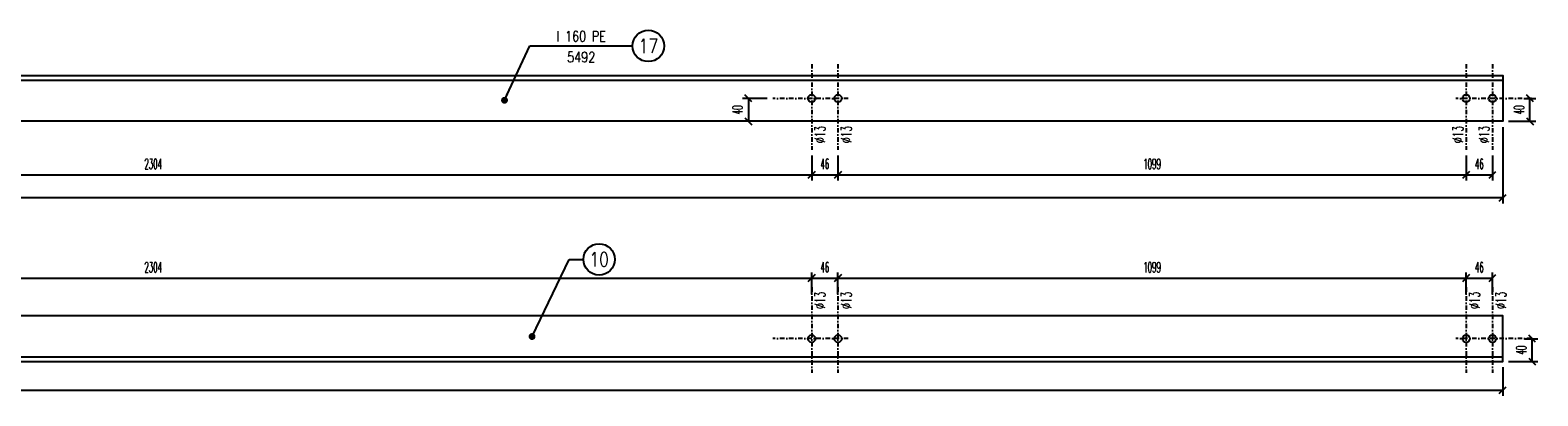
# Model space of a CAD drawing. Header units: millimetres. Extents: x -228255 to 14536, y -140109 to 119945.
# Tile 21 of 123: x -190839 to -188202, y 47061 to 47700. Entities that reach past the tile are written whole.
import ezdxf
from ezdxf.enums import TextEntityAlignment as Align

# ---------------------------------------------------------------- set-up
doc = ezdxf.new("R2010")
doc.units = ezdxf.units.MM
doc.header["$LTSCALE"] = 2.5
doc.linetypes.add('DASHDOT2', pattern=[12.7, 6.35, -3.175, 0, -3.175])
for name, color, linetype in [('Opisy_stal', 7, 'Continuous'), ('Osie_laczniki', 157, 'DASHDOT2'), ('stal', 4, 'Continuous'), ('Tekst', 31, 'Continuous'), ('Wymiary', 86, 'Continuous')]:
    doc.layers.add(name, color=color, linetype=linetype)
doc.styles.get("Standard").update_dxf_attribs({"font": 'romans.shx', "width": 0.65})
doc.styles.add('style3', font='romans.shx', dxfattribs={"width": 0.5})
doc.dimstyles.new('Skala_10', dxfattribs={"dimtxt": 18, "dimasz": 12, "dimexe": 10, "dimexo": 10, "dimgap": 10, "dimtad": 1, "dimdec": 0, "dimdsep": 46, "dimtxsty": 'style3', "dimblk": 'OBLIQUE', "dimcen": 0, "dimdle": 1, "dimclrd": 256, "dimclre": 256, "dimclrt": 31, "dimadec": 1, "dimazin": 0, "dimtfac": 1, "dimtdec": 0, "dimtix": 1, "dimtmove": 2, "dimatfit": 0, "dimldrblk": 'DOT', "dimfxl": 1, "dimtolj": 1, "dimtzin": 0, "dimlwd": -1, "dimlwe": -1, "dimarcsym": 0})
doc.dimstyles.new('Skala_10$7', dxfattribs={"dimscale": 0, "dimtxt": 18, "dimasz": 12, "dimexe": 10, "dimexo": 15, "dimgap": 5, "dimtad": 1, "dimdec": 0, "dimrnd": 0.5, "dimzin": 9, "dimdsep": 46, "dimtxsty": 'Standard', "dimblk1": 'OBLIQUE', "dimblk2": 'OBLIQUE', "dimsah": 1, "dimcen": 10, "dimdle": 10, "dimclrt": 31, "dimadec": 0, "dimazin": 0, "dimtfac": 1, "dimtdec": 0, "dimtmove": 2, "dimatfit": 3, "dimldrblk": 'DOT', "dimfxl": 1, "dimtolj": 1, "dimtzin": 9, "dimarcsym": 0})

# ---------------------------------------------------------------- blocks, each defined once
blk = doc.blocks.new('_Oblique')
at = {"color": 0, "linetype": 'ByBlock', "lineweight": -2}
blk.add_line((-0.5, -0.5), (0.5, 0.5), dxfattribs=at)
blk = doc.blocks.new('*D1461')
at = {"layer": 'Defpoints', "color": 0, "ltscale": 0.5, "transparency": 16777216}
for p in [(-191776, 47491.2), (-189472, 47491.2), (-189472, 47447.6)]:
    blk.add_point(p, dxfattribs=at)
at = {"layer": 'Wymiary', "ltscale": 0.5, "transparency": 16777216}
for p, q in [((-191776, 47481.2), (-191776, 47437.6)), ((-189472, 47481.2), (-189472, 47437.6)), ((-191777, 47447.6), (-189471, 47447.6))]:
    blk.add_line(p, q, dxfattribs=at)
at = {"layer": 'Wymiary', "ltscale": 0.5, "transparency": 16777216, "xscale": 12, "yscale": 12, "zscale": 12, "rotation": 180}
blk.add_blockref('_Oblique', (-191776, 47447.6), dxfattribs=at)
at = {"layer": 'Wymiary', "ltscale": 0.5, "transparency": 16777216, "xscale": 12, "yscale": 12, "zscale": 12}
blk.add_blockref('_Oblique', (-189472, 47447.6), dxfattribs=at)
at = {"layer": 'Wymiary', "color": 31, "ltscale": 0.5, "transparency": 16777216, "insert": (-190624, 47466.6), "char_height": 18, "attachment_point": 5, "style": 'style3'}
blk.add_mtext('\\A1;2304', dxfattribs=at)
blk = doc.blocks.new('_Dot')
at = {"color": 0, "linetype": 'ByBlock', "lineweight": -2}
blk.add_line((-0.5, 0), (-1, 0), dxfattribs=at)
at = {"color": 0, "linetype": 'ByBlock', "const_width": 0.5}
blk.add_lwpolyline([(-0.25, 0, 1), (0.25, 0, 1)], format="xyb", close=True, dxfattribs=at)
blk = doc.blocks.new('*D1462')
at = {"layer": 'Defpoints', "color": 0, "ltscale": 0.5, "transparency": 16777216}
for p in [(-189472, 47491.2), (-189426, 47491.2), (-189426, 47447.6)]:
    blk.add_point(p, dxfattribs=at)
at = {"layer": 'Wymiary', "ltscale": 0.5, "transparency": 16777216}
for p, q in [((-189472, 47481.2), (-189472, 47437.6)), ((-189426, 47481.2), (-189426, 47437.6)), ((-189473, 47447.6), (-189425, 47447.6))]:
    blk.add_line(p, q, dxfattribs=at)
at = {"layer": 'Wymiary', "ltscale": 0.5, "transparency": 16777216, "xscale": 12, "yscale": 12, "zscale": 12, "rotation": 180}
blk.add_blockref('_Oblique', (-189472, 47447.6), dxfattribs=at)
at = {"layer": 'Wymiary', "ltscale": 0.5, "transparency": 16777216, "xscale": 12, "yscale": 12, "zscale": 12}
blk.add_blockref('_Oblique', (-189426, 47447.6), dxfattribs=at)
at = {"layer": 'Wymiary', "color": 31, "ltscale": 0.5, "transparency": 16777216, "insert": (-189449, 47466.6), "char_height": 18, "attachment_point": 5, "style": 'style3'}
blk.add_mtext('\\A1;46', dxfattribs=at)
blk = doc.blocks.new('*D1463')
at = {"layer": 'Defpoints', "color": 0, "ltscale": 0.5, "transparency": 16777216}
for p in [(-189426, 47491.2), (-188327, 47491.2), (-188327, 47447.6)]:
    blk.add_point(p, dxfattribs=at)
at = {"layer": 'Wymiary', "ltscale": 0.5, "transparency": 16777216}
for p, q in [((-189426, 47481.2), (-189426, 47437.6)), ((-188327, 47481.2), (-188327, 47437.6)), ((-189427, 47447.6), (-188326, 47447.6))]:
    blk.add_line(p, q, dxfattribs=at)
at = {"layer": 'Wymiary', "ltscale": 0.5, "transparency": 16777216, "xscale": 12, "yscale": 12, "zscale": 12, "rotation": 180}
blk.add_blockref('_Oblique', (-189426, 47447.6), dxfattribs=at)
at = {"layer": 'Wymiary', "ltscale": 0.5, "transparency": 16777216, "xscale": 12, "yscale": 12, "zscale": 12}
blk.add_blockref('_Oblique', (-188327, 47447.6), dxfattribs=at)
at = {"layer": 'Wymiary', "color": 31, "ltscale": 0.5, "transparency": 16777216, "insert": (-188876.5, 47466.6), "char_height": 18, "attachment_point": 5, "style": 'style3'}
blk.add_mtext('\\A1;1099', dxfattribs=at)
blk = doc.blocks.new('*D1464')
at = {"layer": 'Defpoints', "color": 0, "ltscale": 0.5, "transparency": 16777216}
for p in [(-188327, 47491.2), (-188281, 47491.2), (-188281, 47447.6)]:
    blk.add_point(p, dxfattribs=at)
at = {"layer": 'Wymiary', "ltscale": 0.5, "transparency": 16777216}
for p, q in [((-188327, 47481.2), (-188327, 47437.6)), ((-188281, 47481.2), (-188281, 47437.6)), ((-188328, 47447.6), (-188280, 47447.6))]:
    blk.add_line(p, q, dxfattribs=at)
at = {"layer": 'Wymiary', "ltscale": 0.5, "transparency": 16777216, "xscale": 12, "yscale": 12, "zscale": 12, "rotation": 180}
blk.add_blockref('_Oblique', (-188327, 47447.6), dxfattribs=at)
at = {"layer": 'Wymiary', "ltscale": 0.5, "transparency": 16777216, "xscale": 12, "yscale": 12, "zscale": 12}
blk.add_blockref('_Oblique', (-188281, 47447.6), dxfattribs=at)
at = {"layer": 'Wymiary', "color": 31, "ltscale": 0.5, "transparency": 16777216, "insert": (-188304, 47466.6), "char_height": 18, "attachment_point": 5, "style": 'style3'}
blk.add_mtext('\\A1;46', dxfattribs=at)
blk = doc.blocks.new('*D1465')
at = {"layer": 'Defpoints', "color": 0, "ltscale": 0.5, "transparency": 16777216}
for p in [(-193755, 47541.2), (-188263, 47541.2), (-193755, 47407.4)]:
    blk.add_point(p, dxfattribs=at)
at = {"layer": 'Wymiary', "ltscale": 0.5, "transparency": 16777216}
for p, q in [((-193755, 47531.2), (-193755, 47397.4)), ((-188263, 47531.2), (-188263, 47397.4)), ((-188262, 47407.4), (-193756, 47407.4))]:
    blk.add_line(p, q, dxfattribs=at)
at = {"layer": 'Wymiary', "ltscale": 0.5, "transparency": 16777216, "xscale": 12, "yscale": 12, "zscale": 12, "rotation": 180}
blk.add_blockref('_Oblique', (-193755, 47407.4), dxfattribs=at)
at = {"layer": 'Wymiary', "ltscale": 0.5, "transparency": 16777216, "xscale": 12, "yscale": 12, "zscale": 12}
blk.add_blockref('_Oblique', (-188263, 47407.4), dxfattribs=at)
at = {"layer": 'Wymiary', "color": 31, "ltscale": 0.5, "transparency": 16777216, "insert": (-191009, 47426.4), "char_height": 18, "attachment_point": 5, "style": 'style3'}
blk.add_mtext('\\A1;5492', dxfattribs=at)
blk = doc.blocks.new('*D1467')
at = {"layer": 'Defpoints', "color": 0, "ltscale": 0.5, "transparency": 16777216}
for p in [(-189540, 47581.2), (-189582.8, 47541.2), (-189540, 47541.2)]:
    blk.add_point(p, dxfattribs=at)
at = {"layer": 'Wymiary', "ltscale": 0.5, "transparency": 16777216}
for p, q in [((-189550, 47581.2), (-189592.8, 47581.2)), ((-189582.8, 47582.2), (-189582.8, 47540.2)), ((-189550, 47541.2), (-189592.8, 47541.2))]:
    blk.add_line(p, q, dxfattribs=at)
at = {"layer": 'Wymiary', "ltscale": 0.5, "transparency": 16777216, "xscale": 12, "yscale": 12, "zscale": 12}
for p, rotation in [((-189582.8, 47581.2), 90), ((-189582.8, 47541.2), 270)]:
    blk.add_blockref('_Oblique', p, dxfattribs=dict(at, rotation=rotation))
at = {"layer": 'Wymiary', "color": 31, "ltscale": 0.5, "transparency": 16777216, "insert": (-189601.8, 47561.2), "char_height": 18, "attachment_point": 5, "rotation": 90, "style": 'style3'}
blk.add_mtext('\\A1;40', dxfattribs=at)
blk = doc.blocks.new('*D1468')
at = {"layer": 'Defpoints', "color": 0, "ltscale": 0.5, "transparency": 16777216}
for p in [(-188235.1, 47581.2), (-188215.4, 47581.2), (-188263, 47541.2)]:
    blk.add_point(p, dxfattribs=at)
at = {"layer": 'Wymiary', "ltscale": 0.5, "transparency": 16777216}
for p, q in [((-188225.1, 47581.2), (-188205.4, 47581.2)), ((-188215.4, 47540.2), (-188215.4, 47582.2)), ((-188253, 47541.2), (-188205.4, 47541.2))]:
    blk.add_line(p, q, dxfattribs=at)
at = {"layer": 'Wymiary', "ltscale": 0.5, "transparency": 16777216, "xscale": 12, "yscale": 12, "zscale": 12}
for p, rotation in [((-188215.4, 47581.2), 90), ((-188215.4, 47541.2), 270)]:
    blk.add_blockref('_Oblique', p, dxfattribs=dict(at, rotation=rotation))
at = {"layer": 'Wymiary', "color": 31, "ltscale": 0.5, "transparency": 16777216, "insert": (-188234.4, 47561.2), "char_height": 18, "attachment_point": 5, "rotation": 90, "style": 'style3'}
blk.add_mtext('\\A1;40', dxfattribs=at)
blk = doc.blocks.new('*D1469')
at = {"layer": 'Defpoints', "color": 0, "ltscale": 0.5, "transparency": 16777216}
for p in [(-188235.1, 47161.2), (-188211.6, 47161.2), (-188263, 47121.2)]:
    blk.add_point(p, dxfattribs=at)
at = {"layer": 'Wymiary', "ltscale": 0.5, "transparency": 16777216}
for p, q in [((-188211.6, 47120.2), (-188211.6, 47162.2)), ((-188225.1, 47161.2), (-188201.6, 47161.2)), ((-188253, 47121.2), (-188201.6, 47121.2))]:
    blk.add_line(p, q, dxfattribs=at)
at = {"layer": 'Wymiary', "ltscale": 0.5, "transparency": 16777216, "xscale": 12, "yscale": 12, "zscale": 12}
for p, rotation in [((-188211.6, 47161.2), 90), ((-188211.6, 47121.2), 270)]:
    blk.add_blockref('_Oblique', p, dxfattribs=dict(at, rotation=rotation))
at = {"layer": 'Wymiary', "color": 31, "ltscale": 0.5, "transparency": 16777216, "insert": (-188230.6, 47141.2), "char_height": 18, "attachment_point": 5, "rotation": 90, "style": 'style3'}
blk.add_mtext('\\A1;40', dxfattribs=at)
blk = doc.blocks.new('*D1475')
at = {"layer": 'Defpoints', "color": 0, "ltscale": 0.5, "transparency": 16777216}
for p in [(-189472, 47267.1), (-191776, 47231), (-189472, 47229)]:
    blk.add_point(p, dxfattribs=at)
at = {"layer": 'Wymiary', "ltscale": 0.5, "transparency": 16777216}
for p, q in [((-191776, 47241), (-191776, 47277.1)), ((-189472, 47239), (-189472, 47277.1)), ((-191777, 47267.1), (-189471, 47267.1))]:
    blk.add_line(p, q, dxfattribs=at)
at = {"layer": 'Wymiary', "ltscale": 0.5, "transparency": 16777216, "xscale": 12, "yscale": 12, "zscale": 12, "rotation": 180}
blk.add_blockref('_Oblique', (-191776, 47267.1), dxfattribs=at)
at = {"layer": 'Wymiary', "ltscale": 0.5, "transparency": 16777216, "xscale": 12, "yscale": 12, "zscale": 12}
blk.add_blockref('_Oblique', (-189472, 47267.1), dxfattribs=at)
at = {"layer": 'Wymiary', "color": 31, "ltscale": 0.5, "transparency": 16777216, "insert": (-190624, 47286.1), "char_height": 18, "attachment_point": 5, "style": 'style3'}
blk.add_mtext('\\A1;2304', dxfattribs=at)
blk = doc.blocks.new('*D1476')
at = {"layer": 'Defpoints', "color": 0, "ltscale": 0.5, "transparency": 16777216}
for p in [(-189426, 47267.1), (-189472, 47229), (-189426, 47229)]:
    blk.add_point(p, dxfattribs=at)
at = {"layer": 'Wymiary', "ltscale": 0.5, "transparency": 16777216}
for p, q in [((-189472, 47239), (-189472, 47277.1)), ((-189426, 47239), (-189426, 47277.1)), ((-189473, 47267.1), (-189425, 47267.1))]:
    blk.add_line(p, q, dxfattribs=at)
at = {"layer": 'Wymiary', "ltscale": 0.5, "transparency": 16777216, "xscale": 12, "yscale": 12, "zscale": 12, "rotation": 180}
blk.add_blockref('_Oblique', (-189472, 47267.1), dxfattribs=at)
at = {"layer": 'Wymiary', "ltscale": 0.5, "transparency": 16777216, "xscale": 12, "yscale": 12, "zscale": 12}
blk.add_blockref('_Oblique', (-189426, 47267.1), dxfattribs=at)
at = {"layer": 'Wymiary', "color": 31, "ltscale": 0.5, "transparency": 16777216, "insert": (-189449, 47286.1), "char_height": 18, "attachment_point": 5, "style": 'style3'}
blk.add_mtext('\\A1;46', dxfattribs=at)
blk = doc.blocks.new('*D1477')
at = {"layer": 'Defpoints', "color": 0, "ltscale": 0.5, "transparency": 16777216}
for p in [(-188327, 47267.1), (-189426, 47229), (-188327, 47229)]:
    blk.add_point(p, dxfattribs=at)
at = {"layer": 'Wymiary', "ltscale": 0.5, "transparency": 16777216}
for p, q in [((-189426, 47239), (-189426, 47277.1)), ((-188327, 47239), (-188327, 47277.1)), ((-189427, 47267.1), (-188326, 47267.1))]:
    blk.add_line(p, q, dxfattribs=at)
at = {"layer": 'Wymiary', "ltscale": 0.5, "transparency": 16777216, "xscale": 12, "yscale": 12, "zscale": 12, "rotation": 180}
blk.add_blockref('_Oblique', (-189426, 47267.1), dxfattribs=at)
at = {"layer": 'Wymiary', "ltscale": 0.5, "transparency": 16777216, "xscale": 12, "yscale": 12, "zscale": 12}
blk.add_blockref('_Oblique', (-188327, 47267.1), dxfattribs=at)
at = {"layer": 'Wymiary', "color": 31, "ltscale": 0.5, "transparency": 16777216, "insert": (-188876.5, 47286.1), "char_height": 18, "attachment_point": 5, "style": 'style3'}
blk.add_mtext('\\A1;1099', dxfattribs=at)
blk = doc.blocks.new('*D1478')
at = {"layer": 'Defpoints', "color": 0, "ltscale": 0.5, "transparency": 16777216}
for p in [(-188281, 47267.1), (-188327, 47229), (-188281, 47229)]:
    blk.add_point(p, dxfattribs=at)
at = {"layer": 'Wymiary', "ltscale": 0.5, "transparency": 16777216}
for p, q in [((-188327, 47239), (-188327, 47277.1)), ((-188281, 47239), (-188281, 47277.1)), ((-188328, 47267.1), (-188280, 47267.1))]:
    blk.add_line(p, q, dxfattribs=at)
at = {"layer": 'Wymiary', "ltscale": 0.5, "transparency": 16777216, "xscale": 12, "yscale": 12, "zscale": 12, "rotation": 180}
blk.add_blockref('_Oblique', (-188327, 47267.1), dxfattribs=at)
at = {"layer": 'Wymiary', "ltscale": 0.5, "transparency": 16777216, "xscale": 12, "yscale": 12, "zscale": 12}
blk.add_blockref('_Oblique', (-188281, 47267.1), dxfattribs=at)
at = {"layer": 'Wymiary', "color": 31, "ltscale": 0.5, "transparency": 16777216, "insert": (-188304, 47286.1), "char_height": 18, "attachment_point": 5, "style": 'style3'}
blk.add_mtext('\\A1;46', dxfattribs=at)
blk = doc.blocks.new('*D1479')
at = {"layer": 'Defpoints', "color": 0, "ltscale": 0.5, "transparency": 16777216}
for p in [(-193755, 47121.2), (-188263, 47121.2), (-188263, 47071.3)]:
    blk.add_point(p, dxfattribs=at)
at = {"layer": 'Wymiary', "ltscale": 0.5, "transparency": 16777216}
for p, q in [((-193755, 47111.2), (-193755, 47061.3)), ((-188263, 47111.2), (-188263, 47061.3)), ((-193756, 47071.3), (-188262, 47071.3))]:
    blk.add_line(p, q, dxfattribs=at)
at = {"layer": 'Wymiary', "ltscale": 0.5, "transparency": 16777216, "xscale": 12, "yscale": 12, "zscale": 12, "rotation": 180}
blk.add_blockref('_Oblique', (-193755, 47071.3), dxfattribs=at)
at = {"layer": 'Wymiary', "ltscale": 0.5, "transparency": 16777216, "xscale": 12, "yscale": 12, "zscale": 12}
blk.add_blockref('_Oblique', (-188263, 47071.3), dxfattribs=at)
at = {"layer": 'Wymiary', "color": 31, "ltscale": 0.5, "transparency": 16777216, "insert": (-191009, 47090.3), "char_height": 18, "attachment_point": 5, "style": 'style3'}
blk.add_mtext('\\A1;5492', dxfattribs=at)
blk = doc.blocks.new('Op_el_prawy')
at = {"color": 7}
blk.add_line((0, 0), (180, 0), dxfattribs=at)
blk.add_circle((207.5, 0), 27.5, dxfattribs=at)
at = {"color": 31, "width": 0.8}
for tag, p in [('ZK_120X120X5', (90, 7.803)), ('1000', (90, -28.62))]:
    blk.add_attdef(tag, text='', height=18, dxfattribs=at).set_placement(p, align=Align.CENTER)
blk.add_attdef('22', text='', height=25, dxfattribs=at).set_placement((207.5, 0), align=Align.MIDDLE)
blk = doc.blocks.new('Elem_prawy')
at = {"color": 7}
blk.add_line((0, 0), (25, 0), dxfattribs=at)
blk.add_circle((52.5, 0), 27.5, dxfattribs=at)
at = {"color": 31, "width": 0.8}
blk.add_attdef('22', text='', height=25, dxfattribs=at).set_placement((52.5, 0), align=Align.MIDDLE)

msp = doc.modelspace()

# ---------------------------------------------------------------- linework, layer by layer
at = {"layer": 'Osie_laczniki', "ltscale": 0.5}
for p, q in [((-189471.98, 47641.23), (-189471.98, 47491.23)), ((-189425.98, 47641.23), (-189425.98, 47491.23)), ((-188326.98, 47641.23), (-188326.98, 47491.23)), ((-188280.98, 47641.23), (-188280.98, 47491.23)), ((-189407.98, 47581.23), (-189539.98, 47581.23)), ((-188212.98, 47581.23), (-188344.98, 47581.23)), ((-189471.98, 47251.23), (-189471.98, 47101.23)), ((-189425.98, 47251.23), (-189425.98, 47101.23)), ((-188326.98, 47251.23), (-188326.98, 47101.23)), ((-188280.98, 47251.23), (-188280.98, 47101.23)), ((-189407.98, 47161.23), (-189539.98, 47161.23)), ((-188212.98, 47161.23), (-188344.98, 47161.23))]:
    msp.add_line(p, q, dxfattribs=at)
at = {"layer": 'stal', "ltscale": 0.5}
for p, q in [((-193754.98, 47613.23), (-188262.98, 47613.23)), ((-193754.98, 47129.23), (-188262.98, 47129.23))]:
    msp.add_line(p, q, dxfattribs=at)
for points in [[(-193754.98, 47541.23), (-193754.98, 47621.23), (-188262.98, 47621.23), (-188262.98, 47541.23)], [(-193754.98, 47201.23), (-193754.98, 47121.23), (-188262.98, 47121.23), (-188262.98, 47201.23)]]:
    msp.add_lwpolyline(points, close=True, dxfattribs=at)
for centre in [(-189471.98, 47581.23), (-189425.98, 47581.23), (-188326.98, 47581.23), (-188280.98, 47581.23), (-189471.98, 47161.23), (-189425.98, 47161.23), (-188326.98, 47161.23), (-188280.98, 47161.23)]:
    msp.add_circle(centre, 6.5, dxfattribs=at)

# ---------------------------------------------------------------- block references
at = {"layer": 'Opisy_stal', "ltscale": 0.5}
for name, p, values in [('Op_el_prawy', (-189965.24, 47672.99), {'1000': '5492', 'ZK_120X120X5': 'I 160 PE', '22': '17'}), ('Elem_prawy', (-189896.36, 47299.7), {'22': '10'})]:
    msp.add_blockref(name, p, dxfattribs=at).add_auto_attribs(values)

# ---------------------------------------------------------------- texts
at = {"layer": 'Tekst', "ltscale": 0.5, "width": 0.65}
for p in [(-189448.31, 47503.12), (-189402.31, 47503.12), (-188332.53, 47503.12), (-188286.53, 47503.12), (-189448.31, 47213.12), (-189402.31, 47213.12), (-188303.31, 47213.12), (-188257.31, 47213.12)]:
    msp.add_text('%%C13', height=18, rotation=90, dxfattribs=at).set_placement(p)

# ---------------------------------------------------------------- dimensions: what is measured, and where the dimension line sits
at = {"layer": 'Wymiary', "ltscale": 0.5}
for base, p1, p2, picture, middle in [((-189582.8, 47541.23), (-189539.98, 47581.23), (-189539.98, 47541.23), '*D1467', (-189601.8, 47561.23)), ((-188215.42, 47581.23), (-188262.98, 47541.23), (-188235.05, 47581.23), '*D1468', (-188234.42, 47561.23)), ((-188211.6, 47161.23), (-188262.98, 47121.23), (-188235.1, 47161.23), '*D1469', (-188230.6, 47141.23))]:
    dim = msp.add_linear_dim(base=base, p1=p1, p2=p2, angle=90, dimstyle='Skala_10', dxfattribs=at)
    dim.commit()
    dim.dimension.update_dxf_attribs({"geometry": picture, "text_midpoint": middle})
for base, p1, p2, picture, middle in [((-193754.98, 47407.42), (-188262.98, 47541.23), (-193754.98, 47541.23), '*D1465', (-191008.98, 47426.42)), ((-189471.98, 47447.58), (-191775.98, 47491.23), (-189471.98, 47491.23), '*D1461', (-190623.98, 47466.58)), ((-189425.98, 47447.58), (-189471.98, 47491.23), (-189425.98, 47491.23), '*D1462', (-189448.98, 47466.58)), ((-188326.98, 47447.58), (-189425.98, 47491.23), (-188326.98, 47491.23), '*D1463', (-188876.48, 47466.58)), ((-188280.98, 47447.58), (-188326.98, 47491.23), (-188280.98, 47491.23), '*D1464', (-188303.98, 47466.58)), ((-189471.98, 47267.05), (-191775.98, 47230.97), (-189471.98, 47228.95), '*D1475', (-190623.98, 47286.05)), ((-189425.98, 47267.05), (-189471.98, 47228.95), (-189425.98, 47228.95), '*D1476', (-189448.98, 47286.05)), ((-188326.98, 47267.05), (-189425.98, 47228.95), (-188326.98, 47228.95), '*D1477', (-188876.48, 47286.05)), ((-188280.98, 47267.05), (-188326.98, 47228.95), (-188280.98, 47228.95), '*D1478', (-188303.98, 47286.05)), ((-188262.98, 47071.3), (-193754.98, 47121.23), (-188262.98, 47121.23), '*D1479', (-191008.98, 47090.3))]:
    dim = msp.add_linear_dim(base=base, p1=p1, p2=p2, dimstyle='Skala_10', dxfattribs=at)
    dim.commit()
    dim.dimension.update_dxf_attribs({"geometry": picture, "text_midpoint": middle})

# ---------------------------------------------------------------- leaders
at = {"layer": 'Opisy_stal', "ltscale": 0.5}
for points in [[(-190009.41, 47577.91), (-189965.24, 47672.99)], [(-189961.21, 47164.95), (-189896.36, 47299.7)]]:
    msp.add_leader(points, dimstyle='Skala_10$7', override={"dimscale": 1, "dimtad": 0}, dxfattribs=at)

doc.saveas('drawing.dxf')
